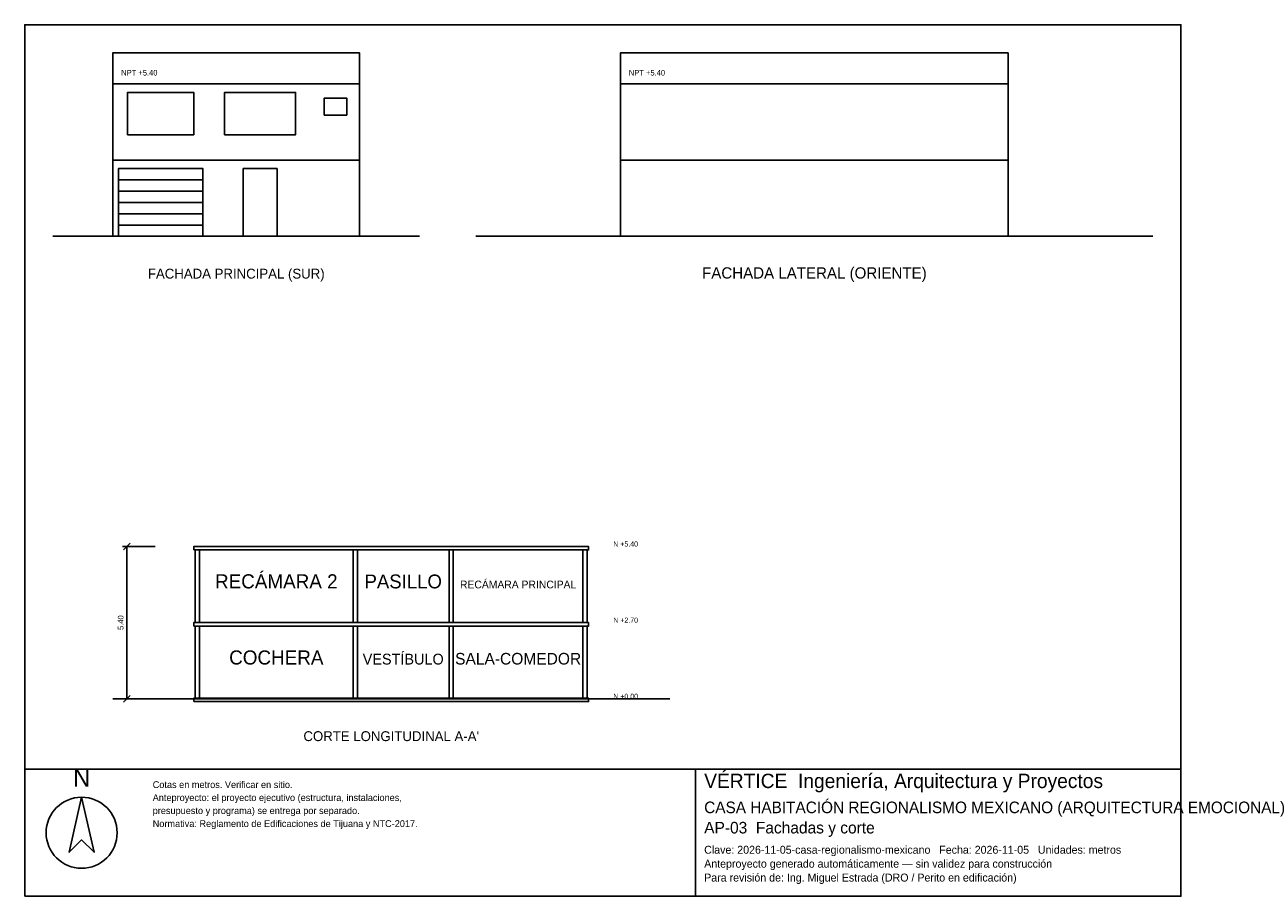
# Model space of a CAD drawing. Header units: metres. Extents: x -3 to 40.9, y -23.4 to 7.5.
import ezdxf
from ezdxf.enums import TextEntityAlignment as Align

# ---------------------------------------------------------------- set-up
doc = ezdxf.new("R2010")
doc.units = ezdxf.units.M
doc.header["$LTSCALE"] = 0.5
for name, color, linetype in [('A-CORTE', 7, 'CONTINUOUS'), ('A-FACHADA', 7, 'CONTINUOUS'), ('A-FACHADA-VIDRIO', 4, 'CONTINUOUS'), ('A-TEXTO', 3, 'CONTINUOUS'), ('COTAS', 8, 'CONTINUOUS'), ('LAMINA', 9, 'CONTINUOUS')]:
    doc.layers.add(name, color=color, linetype=linetype)
doc.styles.get("Standard").update_dxf_attribs({"font": 'txt', "width": 0.9})

msp = doc.modelspace()

# ---------------------------------------------------------------- linework, layer by layer
at = {"layer": 'A-CORTE'}
msp.add_line((0.12, -16.4), (19.87, -16.4), dxfattribs=at)
for points in [[(2.995, -11.12), (16.995, -11.12), (16.995, -11), (2.995, -11)], [(3.045, -13.7), (3.195, -13.7), (3.195, -11.12), (3.045, -11.12)], [(8.645, -13.7), (8.795, -13.7), (8.795, -11.12), (8.645, -11.12)], [(12.045, -13.7), (12.195, -13.7), (12.195, -11.12), (12.045, -11.12)], [(16.795, -13.7), (16.945, -13.7), (16.945, -11.12), (16.795, -11.12)], [(2.995, -13.82), (16.995, -13.82), (16.995, -13.7), (2.995, -13.7)], [(3.045, -16.4), (3.195, -16.4), (3.195, -13.82), (3.045, -13.82)], [(8.645, -16.4), (8.795, -16.4), (8.795, -13.82), (8.645, -13.82)], [(12.045, -16.4), (12.195, -16.4), (12.195, -13.82), (12.045, -13.82)], [(16.795, -16.4), (16.945, -16.4), (16.945, -13.82), (16.795, -13.82)], [(2.995, -16.5), (16.995, -16.5), (16.995, -16.38), (2.995, -16.38)]]:
    msp.add_lwpolyline(points, close=True, dxfattribs=at)
at = {"layer": 'A-FACHADA'}
for p, q in [((0.12, 2.7), (8.87, 2.7)), ((18.12, 2.7), (31.87, 2.7)), ((0.32, 2), (3.32, 2)), ((0.32, 1.6), (3.32, 1.6)), ((0.32, 1.2), (3.32, 1.2)), ((0.32, 0.8), (3.32, 0.8)), ((-2, 0), (11, 0)), ((0.12, 0), (8.87, 0)), ((0.32, 0.4), (3.32, 0.4)), ((13, 0), (37, 0)), ((18.12, 0), (31.87, 0))]:
    msp.add_line(p, q, dxfattribs=at)
for points in [[(0.12, 5.4), (8.87, 5.4), (8.87, 6.5), (0.12, 6.5)], [(18.12, 5.4), (31.87, 5.4), (31.87, 6.5), (18.12, 6.5)], [(0.12, 0), (8.87, 0), (8.87, 5.4), (0.12, 5.4)], [(18.12, 0), (31.87, 0), (31.87, 5.4), (18.12, 5.4)], [(0.32, 0), (3.32, 0), (3.32, 2.4), (0.32, 2.4)], [(4.745, 0), (5.945, 0), (5.945, 2.4), (4.745, 2.4)]]:
    msp.add_lwpolyline(points, close=True, dxfattribs=at)
at = {"layer": 'A-FACHADA-VIDRIO'}
for points in [[(0.646, 3.6), (2.994, 3.6), (2.994, 5.1), (0.646, 5.1)], [(4.087, 3.6), (6.603, 3.6), (6.603, 5.1), (4.087, 5.1)], [(7.62, 4.3), (8.42, 4.3), (8.42, 4.9), (7.62, 4.9)]]:
    msp.add_lwpolyline(points, close=True, dxfattribs=at)
at = {"layer": 'COTAS'}
for p, q in [((0.5, -11.12), (0.74, -10.88)), ((1.62, -11), (0.47, -11)), ((0.62, -16.4), (0.62, -11)), ((1.62, -16.4), (0.47, -16.4)), ((0.5, -16.52), (0.74, -16.28))]:
    msp.add_line(p, q, dxfattribs=at)
at = {"layer": 'LAMINA'}
msp.add_line((20.78, -23.4007), (20.78, -18.9), dxfattribs=at)
for points in [[(-3, -18.9), (38, -18.9), (38, 7.5), (-3, 7.5)], [(-3, -23.4007), (38, -23.4007), (38, -18.9), (-3, -18.9)], [(-0.9837, -19.8901), (-1.4248, -21.8434), (-0.9837, -21.4024), (-0.5426, -21.8434)]]:
    msp.add_lwpolyline(points, close=True, dxfattribs=at)
msp.add_circle((-0.9837, -21.1503), 1.2602, dxfattribs=at)

# ---------------------------------------------------------------- texts
at = {"layer": 'A-TEXTO'}
for s, height, p in [('FACHADA PRINCIPAL (SUR)', 0.35, (4.5, -1.5)), ('FACHADA LATERAL (ORIENTE)', 0.4, (25, -1.5)), ('RECÁMARA 2', 0.5, (5.92, -12.485)), ('PASILLO', 0.4921, (10.42, -12.485)), ('RECÁMARA PRINCIPAL', 0.2747, (14.495, -12.485)), ('COCHERA', 0.5, (5.92, -15.185)), ('VESTÍBULO', 0.3827, (10.42, -15.185)), ('SALA-COMEDOR', 0.412, (14.495, -15.185)), ("CORTE LONGITUDINAL A-A'", 0.35, (9.995, -17.9))]:
    msp.add_text(s, height=height, dxfattribs=at).set_placement(p, align=Align.CENTER)
at = {"layer": 'COTAS'}
for s, height, p in [('NPT +5.40', 0.2, (0.42, 5.7)), ('NPT +5.40', 0.2, (18.42, 5.7)), ('N +5.40', 0.18, (17.87, -11)), ('N +2.70', 0.18, (17.87, -13.7)), ('N +0.00', 0.18, (17.87, -16.4))]:
    msp.add_text(s, height=height, dxfattribs=at).set_placement(p)
msp.add_text('5.40', height=0.2, rotation=90, dxfattribs=at).set_placement((0.5, -13.7), align=Align.CENTER)
at = {"layer": 'LAMINA'}
msp.add_text('N', height=0.6301, dxfattribs=at).set_placement((-0.9837, -19.5121), align=Align.CENTER)
for s, height, p in [('Cotas en metros. Verificar en sitio.', 0.2426, (1.5367, -19.5653)), ('VÉRTICE  Ingeniería, Arquitectura y Proyectos', 0.5088, (21.0931, -19.5653)), ('Anteproyecto: el proyecto ejecutivo (estructura, instalaciones,', 0.2426, (1.5367, -20.0263)), ('CASA HABITACIÓN REGIONALISMO MEXICANO (ARQUITECTURA EMOCIONAL)', 0.4109, (21.0931, -20.4557)), ('presupuesto y programa) se entrega por separado.', 0.2426, (1.5367, -20.4874)), ('Normativa: Reglamento de Edificaciones de Tijuana y NTC-2017.', 0.2426, (1.5367, -20.9484)), ('AP-03  Fachadas y corte', 0.4109, (21.0931, -21.1748)), ('Clave: 2026-11-05-casa-regionalismo-mexicano   Fecha: 2026-11-05   Unidades: metros', 0.2818, (21.0931, -21.8939)), ('Anteproyecto generado automáticamente — sin validez para construcción', 0.2818, (21.0931, -22.3871)), ('Para revisión de: Ing. Miguel Estrada (DRO / Perito en edificación)', 0.2818, (21.0931, -22.8802))]:
    msp.add_text(s, height=height, dxfattribs=at).set_placement(p)

doc.saveas('drawing.dxf')
